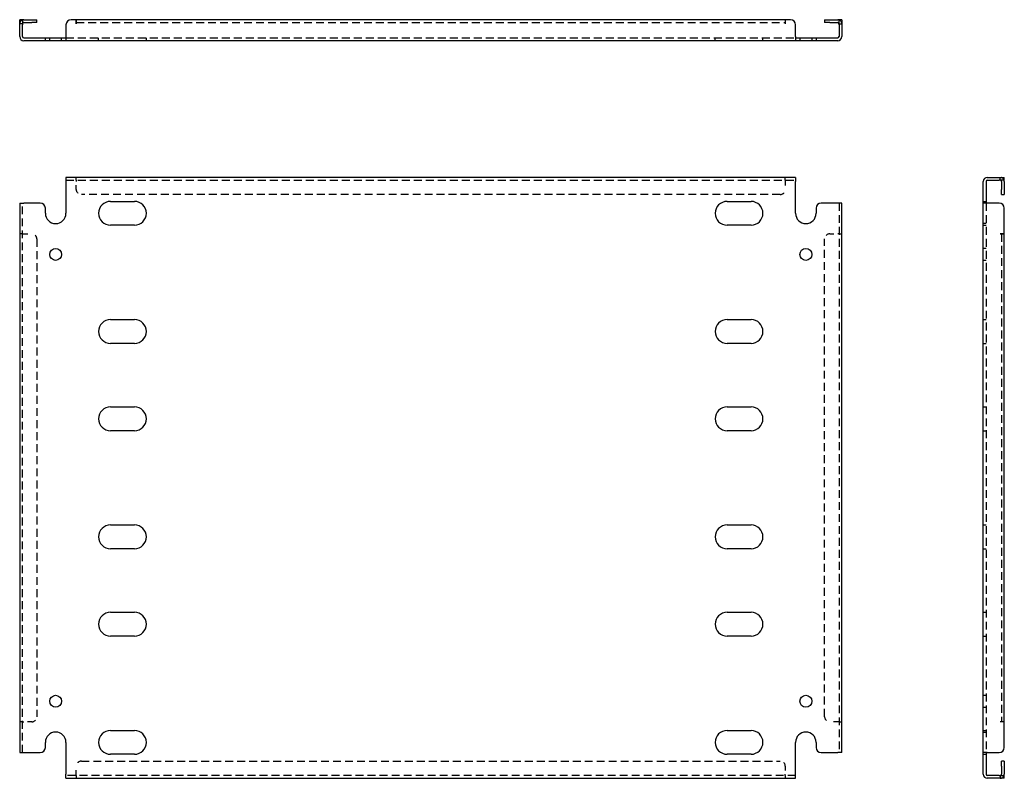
# Model space of a CAD drawing. Header units: inches. Extents: x 2.7 to 94.7, y 4.2 to 46.7.
# Tile 1 of 2: x 2.7 to 26.7, y 4.2 to 22.7. Entities that reach past the tile are written whole.
import ezdxf

# ---------------------------------------------------------------- set-up
doc = ezdxf.new("R2010")
doc.units = ezdxf.units.IN
doc.header["$MEASUREMENT"] = 0
doc.linetypes.add('DASHED_SPACE', pattern=[0.2067, 0.1654, -0.0413])
doc.layers.add('Hidden Edges(ANSI)', color=7, linetype='DASHED_SPACE', lineweight=25)
doc.layers.add('Visible Edges(ANSI)', color=7, linetype='Continuous', lineweight=25)

msp = doc.modelspace()

# ---------------------------------------------------------------- linework, layer by layer
at = {"layer": 'Hidden Edges(ANSI)', "ltscale": 0.129419}
for p, q in [((2.804, 22.564), (2.736, 22.564)), ((22.668, 22.564), (22.736, 22.564)), ((3.466, 22.151), (3.466, 22.219)), ((3.756, 22.151), (3.756, 22.219)), ((4.655, 22.151), (4.655, 22.219)), ((5.817, 22.151), (5.817, 22.219)), ((19.655, 22.151), (19.655, 22.219)), ((20.817, 22.151), (20.817, 22.219)), ((21.716, 22.219), (21.716, 22.151)), ((22.006, 22.219), (22.006, 22.151)), ((4.111, 18.758), (4.111, 18.826)), ((4.111, 18.758), (4.111, 18.826)), ((21.361, 18.758), (21.361, 18.826)), ((21.361, 18.758), (21.361, 18.826)), ((26.59, 18.758), (26.59, 18.826)), ((26.177, 18.241), (26.245, 18.241)), ((26.245, 17.701), (26.177, 17.701)), ((26.177, 17.661), (26.245, 17.661)), ((2.804, 17.451), (2.736, 17.451)), ((2.804, 17.451), (2.736, 17.451)), ((22.668, 17.451), (22.736, 17.451)), ((22.668, 17.451), (22.736, 17.451)), ((26.245, 17.096), (26.177, 17.096)), ((26.245, 16.806), (26.177, 16.806)), ((26.177, 15.366), (26.245, 15.366)), ((26.177, 14.786), (26.245, 14.786)), ((26.177, 13.241), (26.245, 13.241)), ((26.177, 12.661), (26.245, 12.661)), ((26.177, 10.366), (26.245, 10.366)), ((26.177, 9.786), (26.245, 9.786)), ((26.177, 8.241), (26.245, 8.241)), ((26.177, 7.661), (26.245, 7.661)), ((26.177, 6.221), (26.245, 6.221)), ((26.177, 5.931), (26.245, 5.931)), ((2.804, 5.576), (2.736, 5.576)), ((2.804, 5.576), (2.736, 5.576)), ((22.668, 5.576), (22.736, 5.576)), ((22.668, 5.576), (22.736, 5.576)), ((26.177, 5.366), (26.245, 5.366)), ((26.177, 5.326), (26.245, 5.326)), ((26.177, 4.786), (26.245, 4.786)), ((4.111, 4.269), (4.111, 4.201)), ((4.111, 4.269), (4.111, 4.201)), ((21.361, 4.269), (21.361, 4.201)), ((21.361, 4.269), (21.361, 4.201)), ((26.59, 4.269), (26.59, 4.201))]:
    msp.add_line(p, q, dxfattribs=at)
at = {"layer": 'Hidden Edges(ANSI)', "ltscale": 1.159087}
msp.add_line((4.111, 22.595), (21.361, 22.595), dxfattribs=at)
at = {"layer": 'Hidden Edges(ANSI)', "ltscale": 1.160449}
for p, q in [((3.861, 22.219), (21.611, 22.219)), ((3.861, 18.758), (21.611, 18.758)), ((21.611, 4.269), (3.861, 4.269))]:
    msp.add_line(p, q, dxfattribs=at)
at = {"layer": 'Hidden Edges(ANSI)', "ltscale": 0.092649}
for p, q in [((4.111, 18.758), (4.111, 18.727)), ((21.361, 18.758), (21.361, 18.727)), ((2.804, 17.451), (2.835, 17.451)), ((22.668, 17.451), (22.637, 17.451)), ((2.804, 5.576), (2.835, 5.576)), ((22.668, 5.576), (22.637, 5.576)), ((4.111, 4.269), (4.111, 4.3)), ((21.361, 4.269), (21.361, 4.3))]:
    msp.add_line(p, q, dxfattribs=at)
at = {"layer": 'Hidden Edges(ANSI)', "ltscale": 0.369411}
for p, q in [((4.111, 18.533), (4.111, 18.727)), ((21.361, 18.727), (21.361, 18.533)), ((2.835, 17.451), (3.029, 17.451)), ((22.443, 17.451), (22.637, 17.451)), ((3.029, 5.576), (2.835, 5.576)), ((22.637, 5.576), (22.443, 5.576)), ((4.111, 4.3), (4.111, 4.494)), ((21.361, 4.494), (21.361, 4.3))]:
    msp.add_line(p, q, dxfattribs=at)
at = {"layer": 'Hidden Edges(ANSI)', "ltscale": 1.158377}
for p, q in [((21.236, 18.408), (4.236, 18.408)), ((4.236, 4.619), (21.236, 4.619))]:
    msp.add_line(p, q, dxfattribs=at)
at = {"layer": 'Hidden Edges(ANSI)', "ltscale": 1.155488}
for p, q in [((2.804, 4.826), (2.804, 18.201)), ((22.668, 18.201), (22.668, 4.826)), ((26.245, 18.201), (26.245, 4.826))]:
    msp.add_line(p, q, dxfattribs=at)
at = {"layer": 'Hidden Edges(ANSI)', "ltscale": 1.171686}
for p, q in [((3.154, 17.326), (3.154, 5.701)), ((22.318, 5.701), (22.318, 17.326))]:
    msp.add_line(p, q, dxfattribs=at)
at = {"layer": 'Hidden Edges(ANSI)', "ltscale": 1.172457}
msp.add_line((26.621, 17.451), (26.621, 5.576), dxfattribs=at)
at = {"layer": 'Hidden Edges(ANSI)', "ltscale": 0.236041}
for centre, start, end in [((2.835, 22.564), 108.248, 180), ((22.637, 22.564), 0, 71.752), ((26.59, 18.727), 18.248, 90), ((26.59, 4.3), 270, 341.752)]:
    msp.add_arc(centre, 0.099, start, end, dxfattribs=at)
at = {"layer": 'Hidden Edges(ANSI)', "ltscale": 0.373886}
for centre, start, end in [((4.236, 18.533), 180, 270), ((21.236, 18.533), 270, 0), ((3.029, 17.326), 0, 90), ((22.443, 17.326), 90, 180), ((3.029, 5.701), 270, 0), ((22.443, 5.701), 180, 270), ((4.236, 4.494), 90, 180), ((21.236, 4.494), 0, 90)]:
    msp.add_arc(centre, 0.125, start, end, dxfattribs=at)
at = {"layer": 'Visible Edges(ANSI)'}
for p, q in [((2.736, 22.538), (2.736, 22.663)), ((2.804, 22.663), (2.736, 22.663)), ((2.736, 22.25), (2.736, 22.538)), ((2.804, 22.663), (2.804, 22.538)), ((2.804, 22.25), (2.804, 22.538)), ((2.835, 22.663), (3.029, 22.663)), ((2.835, 22.595), (3.029, 22.595)), ((3.029, 22.663), (3.154, 22.663)), ((3.154, 22.595), (3.029, 22.595)), ((3.154, 22.595), (3.154, 22.663)), ((3.861, 22.538), (3.861, 22.25)), ((4.111, 22.663), (3.986, 22.663)), ((4.111, 22.564), (4.111, 22.663)), ((21.361, 22.663), (4.111, 22.663)), ((4.111, 22.663), (4.111, 22.564)), ((4.111, 22.564), (4.111, 22.564)), ((4.111, 22.564), (4.111, 22.564)), ((21.486, 22.663), (21.361, 22.663)), ((21.361, 22.663), (21.361, 22.564)), ((21.361, 22.663), (21.361, 22.564)), ((21.361, 22.564), (21.361, 22.564)), ((21.361, 22.564), (21.361, 22.564)), ((21.611, 22.25), (21.611, 22.538)), ((22.318, 22.663), (22.443, 22.663)), ((22.318, 22.663), (22.318, 22.595)), ((22.443, 22.595), (22.318, 22.595)), ((22.443, 22.663), (22.637, 22.663)), ((22.443, 22.595), (22.637, 22.595)), ((22.668, 22.538), (22.668, 22.663)), ((22.736, 22.663), (22.668, 22.663)), ((22.668, 22.538), (22.668, 22.25)), ((22.736, 22.663), (22.736, 22.538)), ((22.736, 22.538), (22.736, 22.25)), ((2.835, 22.219), (3.236, 22.219)), ((3.236, 22.151), (2.835, 22.151)), ((3.236, 22.219), (3.361, 22.219)), ((3.361, 22.151), (3.236, 22.151)), ((3.361, 22.151), (3.361, 22.219)), ((3.361, 22.219), (3.861, 22.219)), ((3.861, 22.151), (3.361, 22.151)), ((3.861, 22.25), (3.861, 22.151)), ((21.611, 22.151), (3.861, 22.151)), ((21.611, 22.25), (21.611, 22.151)), ((21.611, 22.219), (22.111, 22.219)), ((22.111, 22.151), (21.611, 22.151)), ((22.111, 22.219), (22.236, 22.219)), ((22.111, 22.219), (22.111, 22.151)), ((22.236, 22.151), (22.111, 22.151)), ((22.236, 22.219), (22.637, 22.219)), ((22.637, 22.151), (22.236, 22.151)), ((21.611, 18.826), (3.861, 18.826)), ((3.861, 18.826), (3.861, 18.727)), ((3.861, 18.727), (3.861, 17.951)), ((21.611, 18.826), (21.611, 18.727)), ((21.611, 17.951), (21.611, 18.727)), ((26.177, 18.201), (26.177, 18.727)), ((26.245, 18.727), (26.245, 18.201)), ((26.276, 18.826), (26.564, 18.826)), ((26.276, 18.758), (26.564, 18.758)), ((26.564, 18.826), (26.689, 18.826)), ((26.689, 18.758), (26.564, 18.758)), ((26.621, 18.727), (26.621, 18.533)), ((26.689, 18.758), (26.689, 18.826)), ((26.689, 18.727), (26.689, 18.533)), ((26.621, 18.408), (26.621, 18.533)), ((26.689, 18.533), (26.689, 18.408)), ((4.945, 18.241), (5.527, 18.241)), ((19.945, 18.241), (20.527, 18.241)), ((26.621, 18.408), (26.689, 18.408)), ((2.736, 18.201), (2.835, 18.201)), ((2.736, 18.201), (2.736, 4.826)), ((3.236, 18.201), (2.835, 18.201)), ((3.361, 17.951), (3.361, 18.076)), ((22.111, 18.076), (22.111, 17.951)), ((22.637, 18.201), (22.236, 18.201)), ((22.736, 18.201), (22.637, 18.201)), ((22.736, 4.826), (22.736, 18.201)), ((26.177, 4.826), (26.177, 18.201)), ((26.276, 18.201), (26.177, 18.201)), ((26.564, 18.201), (26.276, 18.201)), ((26.689, 17.451), (26.689, 18.076)), ((5.527, 17.661), (4.945, 17.661)), ((20.527, 17.661), (19.945, 17.661)), ((26.59, 17.451), (26.59, 17.451)), ((26.59, 17.451), (26.689, 17.451)), ((26.689, 17.451), (26.59, 17.451)), ((26.59, 17.451), (26.59, 17.451)), ((26.689, 5.576), (26.689, 17.451)), ((4.945, 15.366), (5.527, 15.366)), ((19.945, 15.366), (20.527, 15.366)), ((5.527, 14.786), (4.945, 14.786)), ((20.527, 14.786), (19.945, 14.786)), ((4.945, 13.241), (5.527, 13.241)), ((19.945, 13.241), (20.527, 13.241)), ((5.527, 12.661), (4.945, 12.661)), ((20.527, 12.661), (19.945, 12.661)), ((4.945, 10.366), (5.527, 10.366)), ((19.945, 10.366), (20.527, 10.366)), ((5.527, 9.786), (4.945, 9.786)), ((20.527, 9.786), (19.945, 9.786)), ((4.945, 8.241), (5.527, 8.241)), ((19.945, 8.241), (20.527, 8.241)), ((5.527, 7.661), (4.945, 7.661)), ((20.527, 7.661), (19.945, 7.661)), ((26.689, 5.576), (26.59, 5.576)), ((26.59, 5.576), (26.59, 5.576)), ((26.689, 5.576), (26.59, 5.576)), ((26.59, 5.576), (26.59, 5.576)), ((26.689, 4.951), (26.689, 5.576)), ((4.945, 5.366), (5.527, 5.366)), ((19.945, 5.366), (20.527, 5.366)), ((3.361, 4.951), (3.361, 5.076)), ((3.861, 5.076), (3.861, 4.3)), ((21.611, 4.3), (21.611, 5.076)), ((22.111, 5.076), (22.111, 4.951)), ((2.736, 4.826), (2.835, 4.826)), ((2.835, 4.826), (3.236, 4.826)), ((22.236, 4.826), (22.637, 4.826)), ((22.736, 4.826), (22.637, 4.826)), ((26.276, 4.826), (26.177, 4.826)), ((26.177, 4.3), (26.177, 4.826)), ((26.245, 4.826), (26.245, 4.3)), ((26.276, 4.826), (26.564, 4.826)), ((5.527, 4.786), (4.945, 4.786)), ((20.527, 4.786), (19.945, 4.786)), ((26.621, 4.494), (26.621, 4.619)), ((26.689, 4.619), (26.621, 4.619)), ((26.689, 4.619), (26.689, 4.494)), ((26.621, 4.494), (26.621, 4.3)), ((26.689, 4.494), (26.689, 4.3)), ((3.861, 4.201), (3.861, 4.3)), ((3.861, 4.201), (21.611, 4.201)), ((21.611, 4.201), (21.611, 4.3)), ((26.564, 4.269), (26.276, 4.269)), ((26.564, 4.201), (26.276, 4.201)), ((26.564, 4.269), (26.689, 4.269)), ((26.689, 4.201), (26.564, 4.201)), ((26.689, 4.201), (26.689, 4.269))]:
    msp.add_line(p, q, dxfattribs=at)
for centre in [(3.611, 16.951), (21.861, 16.951), (3.611, 6.076), (21.861, 6.076)]:
    msp.add_circle(centre, 0.145, dxfattribs=at)
for centre, radius, start, end in [((2.835, 22.564), 0.099, 90, 108.248), ((2.835, 22.564), 0.031, 90, 180), ((3.986, 22.538), 0.125, 90, 180), ((21.486, 22.538), 0.125, 0, 90), ((22.637, 22.564), 0.099, 71.752, 90), ((22.637, 22.564), 0.031, 0, 90), ((2.835, 22.25), 0.099, 180, 270), ((2.835, 22.25), 0.031, 180, 270), ((22.637, 22.25), 0.099, 270, 0), ((22.637, 22.25), 0.031, 270, 0), ((26.276, 18.727), 0.099, 90, 180), ((26.276, 18.727), 0.031, 90, 180), ((26.59, 18.727), 0.031, 0, 90), ((26.59, 18.727), 0.099, 0, 18.248), ((4.945, 17.951), 0.29, 90, 270), ((5.527, 17.951), 0.29, 270, 90), ((19.945, 17.951), 0.29, 90, 270), ((20.527, 17.951), 0.29, 270, 90), ((3.236, 18.076), 0.125, 0, 90), ((22.236, 18.076), 0.125, 90, 180), ((26.564, 18.076), 0.125, 0, 90), ((3.611, 17.951), 0.25, 180, 0), ((21.861, 17.951), 0.25, 180, 0), ((4.945, 15.076), 0.29, 90, 270), ((5.527, 15.076), 0.29, 270, 90), ((19.945, 15.076), 0.29, 90, 270), ((20.527, 15.076), 0.29, 270, 90), ((4.945, 12.951), 0.29, 90, 270), ((5.527, 12.951), 0.29, 270, 90), ((19.945, 12.951), 0.29, 90, 270), ((20.527, 12.951), 0.29, 270, 90), ((4.945, 10.076), 0.29, 90, 270), ((5.527, 10.076), 0.29, 270, 90), ((19.945, 10.076), 0.29, 90, 270), ((20.527, 10.076), 0.29, 270, 90), ((4.945, 7.951), 0.29, 90, 270), ((5.527, 7.951), 0.29, 270, 90), ((19.945, 7.951), 0.29, 90, 270), ((20.527, 7.951), 0.29, 270, 90), ((3.611, 5.076), 0.25, 0, 180), ((4.945, 5.076), 0.29, 90, 270), ((5.527, 5.076), 0.29, 270, 90), ((19.945, 5.076), 0.29, 90, 270), ((20.527, 5.076), 0.29, 270, 90), ((21.861, 5.076), 0.25, 0, 180), ((3.236, 4.951), 0.125, 270, 0), ((22.236, 4.951), 0.125, 180, 270), ((26.564, 4.951), 0.125, 270, 0), ((26.276, 4.3), 0.099, 180, 270), ((26.276, 4.3), 0.031, 180, 270), ((26.59, 4.3), 0.031, 270, 0), ((26.59, 4.3), 0.099, 341.752, 0)]:
    msp.add_arc(centre, radius, start, end, dxfattribs=at)

doc.saveas('drawing.dxf')
